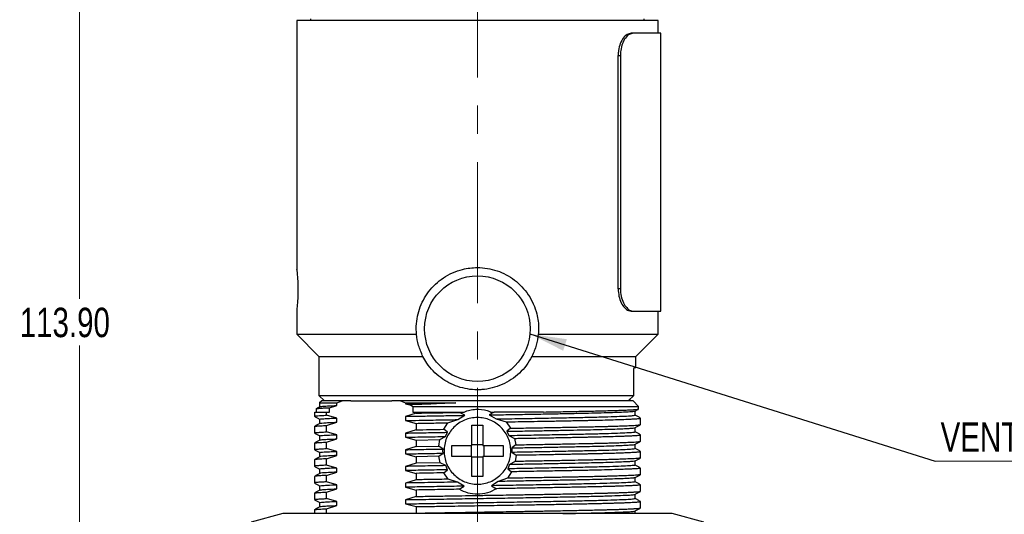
# Model space of a CAD drawing. Header units: millimetres. Extents: x 15 to 415, y 5 to 292.
# Tile 25 of 32: x 195 to 284, y 145 to 189. Entities that reach past the tile are written whole.
import ezdxf

# ---------------------------------------------------------------- set-up
doc = ezdxf.new("R2010")
doc.units = ezdxf.units.MM
doc.linetypes.add('CENTERX2', pattern=[20.32, 12.7, -2.54, 2.54, -2.54])
doc.styles.add('SLDTEXTSTYLE0', font='TXT', dxfattribs={"width": 0.75})
doc.dimstyles.new('SLDDIMSTYLE1', dxfattribs={"dimtxt": 2.645833, "dimasz": 3.302, "dimexe": 0, "dimexo": 0.0625, "dimgap": 0.661458, "dimtad": 0, "dimtih": 1, "dimtoh": 1, "dimrnd": 1e-09, "dimzin": 4, "dimdsep": 46, "dimtxsty": 'SLDTEXTSTYLE0', "dimsah": 1, "dimcen": 0.09, "dimadec": 0, "dimazin": 1, "dimtfac": 1, "dimtofl": 0, "dimtmove": 0, "dimatfit": 3, "dimfxl": 1, "dimfrac": 2, "dimtolj": 1, "dimtzin": 12, "dimarcsym": 0})
doc.dimstyles.new('SLDDIMSTYLE4', dxfattribs={"dimtxt": 0.18, "dimasz": 3.302, "dimexe": 0, "dimexo": 0.0625, "dimgap": 0, "dimtad": 0, "dimtih": 1, "dimtoh": 1, "dimdec": 0, "dimrnd": 1e-09, "dimzin": 0, "dimdsep": 46, "dimtxsty": 'Standard', "dimsah": 1, "dimcen": 0.09, "dimadec": 0, "dimazin": 0, "dimtfac": 3.302, "dimtdec": 0, "dimtofl": 0, "dimtmove": 0, "dimatfit": 3, "dimfxl": 1, "dimfrac": 2, "dimtolj": 1, "dimtzin": 0, "dimarcsym": 0})

# ---------------------------------------------------------------- blocks, each defined once
blk = doc.blocks.new('_D_1')
at = {"color": 7, "linetype": 'Continuous', "lineweight": 0}
for p, q in [((231.956, 214.451), (199.543, 214.451)), ((200.543, 214.451), (200.543, 164.229)), ((200.543, 100.551), (200.543, 160.025)), ((230.331, 100.551), (199.543, 100.551))]:
    blk.add_line(p, q, dxfattribs=at)
at = {"color": 7, "linetype": 'Continuous', "lineweight": 18}
for points in [[(200.543, 214.451), (200.035, 211.149), (201.051, 211.149)], [(200.543, 100.551), (201.051, 103.853), (200.035, 103.853)]]:
    blk.add_solid(points, dxfattribs=at)
at = {"color": 7, "linetype": 'Continuous', "lineweight": 18, "insert": (195.168, 163.436), "char_height": 2.6458, "attachment_point": 1, "style": 'SLDTEXTSTYLE0'}
blk.add_mtext('113.90', dxfattribs=at)
blk = doc.blocks.new('SW_NOTE_0_1')
at = {"color": 0, "linetype": 'Continuous', "lineweight": 0}
blk.add_line((43.483, 0), (0, 0), dxfattribs=at)
at = {"color": 0, "linetype": 'Continuous', "lineweight": 0, "insert": (0.48, 3.483), "char_height": 2.64583, "attachment_point": 1, "style": 'SLDTEXTSTYLE0'}
blk.add_mtext('VENT - DO NOT OBSTRUCT', dxfattribs=at)

msp = doc.modelspace()

# ---------------------------------------------------------------- linework, layer by layer
at = {"color": 7, "linetype": 'CENTERX2', "lineweight": 18}
msp.add_line((236.331, 217.187), (236.331, 96.086), dxfattribs=at)
at = {"color": 7, "linetype": 'Continuous', "lineweight": 25}
for p, q in [((220.081, 189.301), (220.081, 166.887)), ((252.581, 189.301), (220.081, 189.301)), ((221.331, 189.426), (221.331, 189.301)), ((251.331, 189.301), (251.331, 189.426)), ((252.581, 188.14), (252.581, 189.301)), ((250.345, 188.14), (250.149, 188.14)), ((252.831, 188.14), (250.345, 188.14)), ((252.831, 163.14), (252.831, 188.14)), ((248.991, 165.14), (248.991, 186.14)), ((248.991, 186.14), (249.186, 186.14)), ((249.186, 186.14), (249.186, 165.14)), ((249.186, 165.14), (248.991, 165.14)), ((220.081, 163.209), (220.081, 161.051)), ((250.149, 163.14), (250.345, 163.14)), ((250.345, 163.14), (252.831, 163.14)), ((252.581, 161.051), (252.581, 163.14)), ((220.081, 161.051), (222.081, 159.051)), ((220.081, 161.051), (230.853, 161.051)), ((241.808, 161.051), (252.581, 161.051)), ((250.581, 159.051), (252.581, 161.051)), ((222.081, 159.051), (222.081, 155.551)), ((222.081, 159.051), (231.432, 159.051)), ((241.23, 159.051), (250.581, 159.051)), ((250.581, 158.051), (250.581, 159.051)), ((250.402, 155.551), (250.402, 157.801)), ((250.439, 158.051), (250.581, 158.051)), ((222.081, 155.551), (222.581, 155.051)), ((222.081, 155.551), (250.402, 155.551)), ((222.331, 155.051), (222.142, 154.863)), ((224.163, 155.051), (222.331, 155.051)), ((223.698, 154.863), (224.163, 155.051)), ((224.939, 155.051), (224.163, 155.051)), ((224.939, 155.051), (228.63, 155.051)), ((229.407, 155.051), (228.63, 155.051)), ((229.407, 155.051), (229.871, 154.863)), ((250.331, 155.051), (229.407, 155.051)), ((249.895, 155.051), (250.402, 155.551)), ((249.934, 155.09), (249.934, 155.051)), ((250.081, 155.051), (250.081, 155.234)), ((250.831, 154.551), (250.331, 155.051)), ((221.834, 154.34), (221.831, 154.341)), ((221.831, 154.34), (221.831, 154.051)), ((222.142, 154.897), (222.142, 154.522)), ((222.142, 154.863), (223.698, 154.863)), ((223.043, 154.438), (223.698, 154.633)), ((223.043, 154.051), (223.043, 154.438)), ((223.698, 154.633), (223.698, 154.863)), ((229.871, 154.863), (234.389, 154.863)), ((229.871, 154.863), (229.871, 154.782)), ((229.871, 154.782), (230.247, 154.691)), ((230.247, 154.691), (230.526, 154.551)), ((230.526, 154.551), (230.526, 154.051)), ((230.526, 154.551), (250.831, 154.551)), ((250.519, 153.77), (250.519, 154.142)), ((250.831, 154.325), (250.831, 154.551)), ((221.672, 154.051), (221.672, 153.666)), ((222.142, 153.395), (222.142, 153.023)), ((222.746, 153.758), (222.746, 154.051)), ((222.746, 154.051), (223.043, 154.051)), ((223.698, 153.508), (222.746, 153.758)), ((223.698, 153.133), (223.698, 153.508)), ((230.823, 153.95), (229.871, 153.657)), ((229.871, 153.657), (229.871, 153.282)), ((229.871, 153.282), (230.823, 153.031)), ((230.526, 154.051), (230.823, 154.051)), ((230.823, 154.051), (230.823, 153.95)), ((233.677, 153.081), (234.557, 153.366)), ((234.557, 153.366), (235.203, 153.752)), ((234.722, 154.016), (234.784, 154.051)), ((235.203, 153.752), (234.722, 154.016)), ((234.784, 154.051), (235.13, 154.051)), ((237.829, 154.051), (237.374, 153.787)), ((237.374, 153.787), (238.029, 153.423)), ((237.531, 154.051), (237.829, 154.051)), ((238.029, 153.423), (238.919, 153.165)), ((250.989, 152.917), (250.989, 153.498)), ((221.672, 152.748), (221.672, 152.167)), ((221.674, 152.748), (221.674, 152.752)), ((222.746, 152.84), (223.698, 153.133)), ((222.746, 152.258), (222.746, 152.84)), ((230.823, 152.45), (229.871, 152.157)), ((230.823, 153.031), (230.823, 152.45)), ((233.307, 152.493), (233.677, 153.081)), ((233.629, 152.225), (233.307, 152.493)), ((235.831, 152.858), (236.831, 152.858)), ((235.831, 151.051), (235.831, 152.858)), ((236.831, 152.858), (236.831, 151.051)), ((238.919, 153.165), (239.303, 152.589)), ((239.303, 152.589), (238.986, 152.314)), ((238.986, 152.314), (239.16, 151.942)), ((250.519, 152.27), (250.519, 152.642)), ((222.142, 151.895), (222.142, 151.523)), ((223.698, 152.008), (222.746, 152.258)), ((222.746, 151.34), (223.698, 151.633)), ((223.698, 151.633), (223.698, 152.008)), ((229.871, 152.157), (229.871, 151.782)), ((229.871, 151.782), (230.823, 151.531)), ((230.823, 151.531), (232.964, 151.569)), ((230.823, 151.531), (230.823, 150.95)), ((232.865, 150.985), (232.964, 151.569)), ((232.964, 151.569), (233.464, 151.847)), ((233.464, 151.847), (233.629, 152.225)), ((239.16, 151.942), (239.669, 151.677)), ((239.669, 151.677), (239.784, 151.097)), ((250.989, 151.417), (250.989, 151.998)), ((221.672, 151.248), (221.672, 150.667)), ((222.746, 150.758), (222.746, 151.34)), ((223.698, 150.508), (222.746, 150.758)), ((230.823, 150.95), (229.871, 150.657)), ((229.871, 150.657), (229.871, 150.282)), ((230.823, 150.95), (232.865, 150.985)), ((233.238, 150.718), (232.865, 150.985)), ((233.234, 150.551), (233.238, 150.718)), ((233.24, 150.343), (233.234, 150.551)), ((234.023, 151.051), (235.831, 151.051)), ((234.023, 150.051), (234.023, 151.051)), ((235.755, 151.051), (235.755, 150.051)), ((235.831, 151.126), (236.831, 151.126)), ((236.831, 151.051), (238.638, 151.051)), ((236.906, 151.051), (236.906, 150.051)), ((238.638, 151.051), (238.638, 150.051)), ((239.784, 151.097), (239.417, 150.821)), ((239.417, 150.821), (239.427, 150.551)), ((239.427, 150.551), (239.425, 150.446)), ((250.519, 150.771), (250.519, 151.142)), ((221.672, 149.748), (221.672, 149.167)), ((222.142, 150.395), (222.142, 150.023)), ((222.746, 149.84), (223.698, 150.133)), ((222.746, 149.258), (222.746, 149.84)), ((223.698, 150.133), (223.698, 150.508)), ((229.871, 150.282), (230.823, 150.031)), ((232.87, 150.067), (230.823, 150.031)), ((230.823, 150.031), (230.823, 149.45)), ((232.87, 150.067), (233.24, 150.343)), ((232.976, 149.487), (232.87, 150.067)), ((235.831, 150.051), (234.023, 150.051)), ((235.831, 148.244), (235.831, 150.051)), ((236.831, 149.976), (235.831, 149.976)), ((236.831, 150.051), (236.831, 148.244)), ((238.638, 150.051), (236.831, 150.051)), ((239.425, 150.446), (239.802, 150.18)), ((239.802, 150.18), (239.712, 149.596)), ((250.989, 149.917), (250.989, 150.498)), ((222.142, 148.895), (222.142, 148.523)), ((223.698, 149.008), (222.746, 149.258)), ((223.698, 148.633), (223.698, 149.008)), ((230.823, 149.45), (229.871, 149.157)), ((229.871, 149.157), (229.871, 148.782)), ((229.871, 148.782), (230.823, 148.531)), ((232.976, 149.487), (230.823, 149.45)), ((233.477, 149.222), (232.976, 149.487)), ((233.325, 148.575), (233.642, 148.85)), ((233.642, 148.85), (233.477, 149.222)), ((239.219, 149.318), (239.063, 148.94)), ((239.063, 148.94), (239.386, 148.672)), ((239.712, 149.596), (239.219, 149.318)), ((250.519, 149.27), (250.519, 149.642)), ((250.983, 149.005), (250.989, 149)), ((250.989, 148.417), (250.989, 148.998)), ((221.672, 148.248), (221.672, 147.667)), ((222.746, 148.34), (223.698, 148.633)), ((222.746, 147.758), (222.746, 148.34)), ((230.823, 147.95), (229.871, 147.657)), ((230.823, 148.531), (230.823, 147.95)), ((233.694, 147.999), (233.325, 148.575)), ((234.552, 147.741), (233.694, 147.999)), ((236.831, 148.244), (235.831, 148.244)), ((239.031, 148.085), (238.183, 147.8)), ((239.386, 148.672), (239.031, 148.085)), ((250.519, 147.77), (250.519, 148.142)), ((222.142, 147.395), (222.142, 147.022)), ((223.698, 147.508), (222.746, 147.758)), ((222.746, 146.84), (223.698, 147.133)), ((223.698, 147.133), (223.698, 147.508)), ((229.871, 147.657), (229.871, 147.282)), ((229.871, 147.282), (230.823, 147.031)), ((230.823, 147.031), (230.823, 146.45)), ((235.147, 147.376), (234.552, 147.741)), ((234.703, 147.098), (235.147, 147.376)), ((238.183, 147.8), (237.596, 147.415)), ((237.596, 147.415), (238.044, 147.15)), ((250.983, 147.505), (250.987, 147.502)), ((250.989, 146.917), (250.989, 147.498)), ((221.672, 146.748), (221.672, 146.167)), ((221.678, 146.161), (221.674, 146.163)), ((222.746, 146.258), (222.746, 146.84)), ((223.698, 146.008), (222.746, 146.258)), ((230.823, 146.45), (229.871, 146.157)), ((229.871, 146.157), (229.871, 145.782)), ((250.519, 146.27), (250.519, 146.642)), ((221.672, 145.248), (221.672, 144.908)), ((222.142, 145.895), (222.142, 145.522)), ((222.746, 145.34), (223.698, 145.633)), ((222.746, 144.908), (222.746, 145.34)), ((223.698, 145.633), (223.698, 146.008)), ((229.871, 145.782), (230.823, 145.531)), ((230.823, 145.531), (230.823, 144.95)), ((250.989, 145.417), (250.989, 145.998)), ((218.831, 144.908), (215.981, 144.144)), ((245.081, 144.908), (218.831, 144.908)), ((230.823, 144.95), (230.688, 144.908)), ((253.831, 144.908), (245.081, 144.908)), ((250.519, 144.908), (250.519, 145.142)), ((256.681, 144.144), (253.831, 144.908))]:
    msp.add_line(p, q, dxfattribs=at)
msp.add_circle((236.331, 161.551), 4.75, dxfattribs=at)
for points, knots in [([(250.149, 188.14), (250.028, 188.118), (249.787, 188.075), (249.439, 187.733), (249.165, 187.228), (249.014, 186.665), (248.998, 186.291), (248.991, 186.14)], [0, 0, 0, 0, 0.214236, 0.428519, 0.641959, 0.855768, 1, 1, 1, 1]), ([(250.345, 188.14), (250.224, 188.118), (249.982, 188.075), (249.634, 187.733), (249.36, 187.228), (249.208, 186.665), (249.193, 186.291), (249.186, 186.14)], [0, 0, 0, 0, 0.21425, 0.428545, 0.642023, 0.855859, 1, 1, 1, 1]), ([(220.083, 166.887), (220.082, 166.893), (220.079, 166.923), (220.098, 166.759), (220.135, 166.405), (220.173, 165.879), (220.19, 165.399), (220.192, 165.084), (220.191, 164.834), (220.183, 164.451), (220.155, 163.944), (220.116, 163.509), (220.086, 163.235), (220.083, 163.217), (220.082, 163.209)], [0, 0, 0, 0, 0.029703, 0.139633, 0.249419, 0.358155, 0.464666, 0.500078, 0.51843, 0.592338, 0.697126, 0.80222, 0.90981, 1, 1, 1, 1]), ([(230.853, 161.051), (230.843, 161.218), (230.813, 161.683), (230.882, 162.449), (231.096, 163.32), (231.451, 164.138), (231.933, 164.896), (232.54, 165.57), (233.265, 166.149), (234.088, 166.602), (235.111, 166.956), (236.182, 167.088), (237.23, 167.001), (238.103, 166.784), (238.923, 166.428), (239.681, 165.944), (240.354, 165.336), (240.932, 164.613), (241.383, 163.79), (241.735, 162.768), (241.857, 161.831), (241.818, 161.218), (241.808, 161.051)], [0, 0, 0, 0, 0.027228, 0.075998, 0.124776, 0.173457, 0.222149, 0.272631, 0.323111, 0.374957, 0.426789, 0.5, 0.54886, 0.597727, 0.64651, 0.695304, 0.745669, 0.796033, 0.847903, 0.899757, 0.972772, 1, 1, 1, 1]), ([(248.991, 165.14), (249.005, 164.915), (249.033, 164.466), (249.247, 163.866), (249.549, 163.415), (249.87, 163.174), (250.069, 163.15), (250.149, 163.14)], [0, 0, 0, 0, 0.214339, 0.428682, 0.642879, 0.856512, 1, 1, 1, 1]), ([(249.186, 165.14), (249.2, 164.915), (249.228, 164.466), (249.441, 163.866), (249.744, 163.415), (250.065, 163.174), (250.265, 163.15), (250.345, 163.14)], [0, 0, 0, 0, 0.21435, 0.428703, 0.642915, 0.85658, 1, 1, 1, 1]), ([(231.432, 159.051), (231.285, 159.382), (230.987, 160.051), (230.898, 160.715), (230.853, 161.051)], [0, 0, 0, 0, 0.493533, 1, 1, 1, 1]), ([(241.808, 161.051), (241.764, 160.723), (241.676, 160.06), (241.379, 159.39), (241.23, 159.051)], [0, 0, 0, 0, 0.494307, 1, 1, 1, 1]), ([(241.23, 159.051), (241.073, 158.778), (240.759, 158.233), (240.124, 157.534), (239.387, 156.947), (238.559, 156.493), (237.662, 156.188), (236.907, 156.067), (236.165, 156.04), (235.439, 156.1), (234.575, 156.313), (233.762, 156.662), (233.009, 157.136), (232.339, 157.735), (231.805, 158.382), (231.544, 158.849), (231.432, 159.051)], [0, 0, 0, 0, 0.07827, 0.156554, 0.23484, 0.313105, 0.39048, 0.467833, 0.499971, 0.572825, 0.645693, 0.718403, 0.791134, 0.866801, 0.942468, 1, 1, 1, 1]), ([(250.402, 157.801), (250.402, 157.829), (250.403, 157.885), (250.41, 157.959), (250.419, 158.016), (250.43, 158.046), (250.437, 158.05), (250.439, 158.051)], [0, 0, 0, 0, 0.211566, 0.423088, 0.635872, 0.85113, 1, 1, 1, 1]), ([(222.154, 154.529), (222.075, 154.483), (221.972, 154.424), (221.869, 154.364), (221.844, 154.35)], [0, 0, 0, 0, 0.764853, 1, 1, 1, 1]), ([(221.845, 154.349), (221.847, 154.35), (221.855, 154.355), (221.914, 154.366), (222.04, 154.381), (222.257, 154.398), (222.576, 154.417), (222.882, 154.431), (223.043, 154.438)], [0, 0, 0, 0, 0.037735, 0.186063, 0.356457, 0.548914, 0.763429, 1, 1, 1, 1]), ([(222.173, 154.529), (222.213, 154.539), (222.3, 154.561), (222.803, 154.596), (223.399, 154.621), (223.698, 154.633)], [0, 0, 0, 0, 0.295837, 0.645882, 1, 1, 1, 1]), ([(234.389, 154.863), (233.871, 154.854), (232.831, 154.836), (231.312, 154.809), (230.352, 154.791), (229.871, 154.782)], [0, 0, 0, 0, 0.331346, 0.665371, 1, 1, 1, 1]), ([(234.389, 154.863), (233.728, 154.836), (232.308, 154.779), (230.964, 154.722), (230.247, 154.691)], [0, 0, 0, 0, 0.465708, 1, 1, 1, 1]), ([(235.13, 154.051), (235.3, 154.114), (235.646, 154.243), (236.349, 154.334), (237.001, 154.259), (237.422, 154.094), (237.531, 154.051)], [0, 0, 0, 0, 0.220633, 0.4489, 0.857562, 1, 1, 1, 1]), ([(237.374, 153.787), (237.95, 153.796), (239.109, 153.816), (240.808, 153.846), (242.446, 153.876), (243.985, 153.906), (245.393, 153.936), (246.656, 153.963), (247.77, 153.992), (248.723, 154.022), (249.493, 154.052), (250.056, 154.082), (250.417, 154.112), (250.48, 154.13), (250.51, 154.139)], [0, 0, 0, 0, 0.0831628, 0.1673404, 0.2518983, 0.3361844, 0.4195592, 0.5015203, 0.5841288, 0.667987, 0.7524748, 0.8369433, 0.9207447, 1, 1, 1, 1]), ([(242.283, 154.051), (242.879, 154.062), (244.072, 154.085), (245.695, 154.118), (246.956, 154.145), (247.9, 154.169), (248.595, 154.189), (249.209, 154.21), (249.73, 154.231), (250.15, 154.251), (250.476, 154.272), (250.697, 154.292), (250.811, 154.308), (250.814, 154.317), (250.814, 154.319)], [0, 0, 0, 0, 0.122598, 0.245196, 0.370199, 0.44421, 0.518221, 0.594383, 0.670544, 0.744557, 0.818569, 0.894731, 0.970893, 1, 1, 1, 1]), ([(250.514, 154.139), (250.589, 154.182), (250.69, 154.241), (250.791, 154.299), (250.817, 154.314)], [0, 0, 0, 0, 0.74088, 1, 1, 1, 1]), ([(221.675, 153.666), (221.674, 153.667), (221.667, 153.672), (221.702, 153.683), (221.795, 153.698), (221.986, 153.716), (222.285, 153.736), (222.587, 153.751), (222.746, 153.758)], [0, 0, 0, 0, 0.025625, 0.175141, 0.34734, 0.542219, 0.759773, 1, 1, 1, 1]), ([(221.675, 153.662), (221.753, 153.616), (221.909, 153.527), (222.065, 153.437), (222.142, 153.392)], [0, 0, 0, 0, 0.503391, 1, 1, 1, 1]), ([(221.714, 154.051), (221.708, 154.051), (221.69, 154.051), (222.011, 154.051), (222.501, 154.051), (222.746, 154.051)], [0, 0, 0, 0, 0.212754, 0.606377, 1, 1, 1, 1]), ([(222.143, 153.395), (222.161, 153.404), (222.197, 153.422), (222.501, 153.45), (222.977, 153.479), (223.458, 153.498), (223.698, 153.508)], [0, 0, 0, 0, 0.244236, 0.494374, 0.746888, 1, 1, 1, 1]), ([(229.871, 153.657), (230.294, 153.665), (231.138, 153.681), (232.47, 153.705), (233.826, 153.729), (234.746, 153.744), (235.203, 153.752)], [0, 0, 0, 0, 0.25156, 0.502886, 0.752758, 1, 1, 1, 1]), ([(229.871, 153.282), (230.272, 153.289), (231.216, 153.307), (232.784, 153.336), (233.968, 153.356), (234.557, 153.366)], [0, 0, 0, 0, 0.270026, 0.636645, 1, 1, 1, 1]), ([(242.283, 154.051), (241.999, 154.051), (241.432, 154.051), (240.552, 154.051), (239.755, 154.051), (239.049, 154.051), (238.442, 154.051), (238.033, 154.051), (237.829, 154.051)], [0, 0, 0, 0, 0.20077, 0.401221, 0.602194, 0.735005, 0.867526, 1, 1, 1, 1]), ([(238.029, 153.423), (238.499, 153.431), (239.679, 153.451), (241.512, 153.484), (243.456, 153.521), (245.219, 153.557), (246.774, 153.591), (248.1, 153.626), (249.175, 153.663), (249.952, 153.7), (250.433, 153.736), (250.487, 153.759), (250.514, 153.77)], [0, 0, 0, 0, 0.069291, 0.173982, 0.278835, 0.382649, 0.484485, 0.587367, 0.691856, 0.796778, 0.900928, 1, 1, 1, 1]), ([(238.919, 153.165), (239.191, 153.169), (239.821, 153.18), (240.876, 153.198), (241.896, 153.216), (242.763, 153.232), (243.379, 153.244), (243.885, 153.253), (244.287, 153.261), (244.619, 153.268), (244.942, 153.274), (245.285, 153.281), (245.646, 153.288), (245.998, 153.295), (246.34, 153.302), (246.673, 153.31), (246.995, 153.317), (247.565, 153.331), (248.331, 153.35), (249.038, 153.372), (249.511, 153.39), (249.807, 153.401), (250.056, 153.412), (250.262, 153.423), (250.431, 153.432), (250.568, 153.441), (250.715, 153.452), (250.841, 153.464), (250.925, 153.476), (250.968, 153.485), (250.988, 153.493), (250.992, 153.5), (250.984, 153.504), (250.982, 153.505)], [0, 0, 0, 0, 0.039944, 0.092554, 0.157825, 0.196515, 0.229899, 0.257977, 0.280748, 0.298211, 0.315522, 0.3377, 0.359878, 0.382056, 0.404235, 0.426413, 0.448592, 0.47077, 0.548359, 0.625948, 0.662315, 0.696544, 0.728635, 0.758589, 0.786404, 0.812082, 0.835621, 0.882223, 0.917187, 0.940511, 0.965288, 0.989681, 1, 1, 1, 1]), ([(250.984, 153.504), (250.905, 153.55), (250.748, 153.64), (250.592, 153.731), (250.513, 153.776)], [0, 0, 0, 0, 0.500002, 1, 1, 1, 1]), ([(222.148, 153.026), (222.069, 152.981), (221.913, 152.89), (221.756, 152.8), (221.677, 152.754)], [0, 0, 0, 0, 0.499998, 1, 1, 1, 1]), ([(221.679, 152.755), (221.682, 152.756), (221.688, 152.76), (221.716, 152.767), (221.759, 152.774), (221.818, 152.782), (221.949, 152.795), (222.209, 152.814), (222.568, 152.832), (222.746, 152.84)], [0, 0, 0, 0, 0.057334, 0.146341, 0.23469, 0.322382, 0.409416, 0.708729, 1, 1, 1, 1]), ([(222.17, 153.026), (222.18, 153.032), (222.207, 153.048), (222.486, 153.074), (222.963, 153.103), (223.453, 153.123), (223.698, 153.133)], [0, 0, 0, 0, 0.1804269, 0.4515751, 0.7254351, 1, 1, 1, 1]), ([(238.986, 152.314), (239.524, 152.323), (240.604, 152.342), (242.155, 152.371), (243.627, 152.399), (244.988, 152.427), (246.221, 152.454), (247.324, 152.48), (248.29, 152.507), (249.103, 152.536), (249.747, 152.564), (250.199, 152.593), (250.461, 152.618), (250.487, 152.634), (250.499, 152.64)], [0, 0, 0, 0, 0.085587, 0.171613, 0.257492, 0.342641, 0.426508, 0.509956, 0.594797, 0.680528, 0.766572, 0.852342, 0.93726, 1, 1, 1, 1]), ([(239.303, 152.589), (239.827, 152.598), (240.876, 152.616), (242.384, 152.643), (243.821, 152.669), (244.828, 152.69), (245.462, 152.703), (245.767, 152.709), (246.066, 152.716), (246.358, 152.722), (246.642, 152.728), (246.919, 152.734), (247.188, 152.74), (247.452, 152.746), (247.767, 152.754), (248.179, 152.765), (248.71, 152.78), (249.343, 152.801), (249.936, 152.824), (250.393, 152.847), (250.638, 152.864), (250.765, 152.875), (250.83, 152.882), (250.878, 152.888), (250.914, 152.893), (250.94, 152.897), (250.957, 152.901), (250.983, 152.908), (250.973, 152.913), (250.965, 152.917)], [0, 0, 0, 0, 0.080711, 0.161422, 0.242134, 0.322846, 0.342553, 0.362259, 0.381966, 0.401673, 0.421379, 0.441086, 0.460793, 0.4805, 0.500925, 0.534447, 0.581062, 0.640768, 0.721266, 0.791022, 0.850033, 0.872037, 0.892066, 0.910119, 0.926196, 0.940299, 0.952425, 0.962576, 1, 1, 1, 1]), ([(250.516, 152.64), (250.594, 152.686), (250.751, 152.776), (250.908, 152.867), (250.986, 152.912)], [0, 0, 0, 0, 0.499998, 1, 1, 1, 1]), ([(221.675, 152.162), (221.753, 152.117), (221.91, 152.026), (222.067, 151.936), (222.145, 151.89)], [0, 0, 0, 0, 0.500002, 1, 1, 1, 1]), ([(222.148, 151.526), (222.069, 151.481), (221.913, 151.39), (221.756, 151.3), (221.677, 151.254)], [0, 0, 0, 0, 0.499998, 1, 1, 1, 1]), ([(221.693, 152.167), (221.691, 152.172), (221.683, 152.185), (221.866, 152.207), (222.203, 152.232), (222.566, 152.25), (222.746, 152.258)], [0, 0, 0, 0, 0.165313, 0.446458, 0.724687, 1, 1, 1, 1]), ([(222.15, 151.895), (222.148, 151.896), (222.12, 151.906), (222.238, 151.924), (222.523, 151.952), (223, 151.98), (223.465, 151.999), (223.698, 152.008)], [0, 0, 0, 0, 0.023518, 0.263683, 0.507527, 0.753508, 1, 1, 1, 1]), ([(222.186, 151.526), (222.19, 151.532), (222.202, 151.55), (222.531, 151.577), (223.044, 151.607), (223.48, 151.624), (223.698, 151.633)], [0, 0, 0, 0, 0.177746, 0.516074, 0.757857, 1, 1, 1, 1]), ([(229.871, 152.157), (230.476, 152.168), (231.683, 152.191), (232.981, 152.214), (233.629, 152.225)], [0, 0, 0, 0, 0.501066, 1, 1, 1, 1]), ([(229.871, 151.782), (230.45, 151.793), (231.605, 151.815), (232.845, 151.836), (233.464, 151.847)], [0, 0, 0, 0, 0.500922, 1, 1, 1, 1]), ([(239.16, 151.942), (239.831, 151.954), (241.176, 151.977), (243.093, 152.014), (244.875, 152.05), (246.474, 152.084), (247.849, 152.119), (248.975, 152.155), (249.826, 152.192), (250.336, 152.229), (250.551, 152.255), (250.503, 152.268), (250.495, 152.27)], [0, 0, 0, 0, 0.106507, 0.213371, 0.323507, 0.431592, 0.539924, 0.650199, 0.761191, 0.871625, 0.980265, 1, 1, 1, 1]), ([(239.669, 151.677), (239.797, 151.679), (240.14, 151.685), (240.779, 151.696), (241.661, 151.712), (242.562, 151.728), (243.362, 151.743), (243.962, 151.755), (244.509, 151.765), (244.967, 151.775), (245.377, 151.783), (245.72, 151.79), (246.06, 151.797), (246.391, 151.804), (246.712, 151.811), (247.024, 151.818), (247.326, 151.825), (247.86, 151.838), (248.574, 151.858), (249.24, 151.879), (249.692, 151.897), (249.982, 151.909), (250.22, 151.921), (250.414, 151.931), (250.569, 151.941), (250.724, 151.953), (250.852, 151.965), (250.937, 151.978), (250.976, 151.988), (250.991, 151.994), (250.988, 151.998), (250.987, 151.998)], [0, 0, 0, 0, 0.020111, 0.053911, 0.101397, 0.162564, 0.203419, 0.238707, 0.268427, 0.302565, 0.324176, 0.346989, 0.369802, 0.392614, 0.415427, 0.43824, 0.461053, 0.483866, 0.563676, 0.643487, 0.683946, 0.721943, 0.75748, 0.790554, 0.821167, 0.849318, 0.898228, 0.937293, 0.966512, 0.993584, 1, 1, 1, 1]), ([(239.784, 151.097), (240.293, 151.106), (241.313, 151.124), (242.773, 151.15), (244.16, 151.176), (245.13, 151.196), (245.739, 151.209), (246.033, 151.215), (246.319, 151.221), (246.599, 151.227), (246.871, 151.233), (247.137, 151.239), (247.394, 151.245), (247.643, 151.251), (247.901, 151.257), (248.195, 151.265), (248.549, 151.276), (248.96, 151.288), (249.478, 151.306), (249.995, 151.327), (250.421, 151.349), (250.652, 151.365), (250.774, 151.376), (250.837, 151.383), (250.885, 151.389), (250.921, 151.394), (250.946, 151.399), (250.964, 151.403), (250.985, 151.409), (250.976, 151.413), (250.969, 151.417)], [0, 0, 0, 0, 0.081122, 0.162243, 0.243366, 0.324488, 0.344289, 0.36409, 0.383891, 0.403693, 0.423494, 0.443296, 0.463097, 0.482899, 0.502493, 0.52628, 0.557859, 0.597227, 0.644385, 0.722246, 0.790526, 0.849221, 0.871446, 0.891908, 0.910609, 0.927548, 0.942726, 0.956141, 0.967795, 1, 1, 1, 1]), ([(250.984, 152.004), (250.905, 152.05), (250.748, 152.14), (250.592, 152.231), (250.513, 152.276)], [0, 0, 0, 0, 0.500002, 1, 1, 1, 1]), ([(221.675, 150.662), (221.753, 150.617), (221.91, 150.526), (222.067, 150.436), (222.145, 150.39)], [0, 0, 0, 0, 0.500002, 1, 1, 1, 1]), ([(221.678, 151.255), (221.678, 151.255), (221.68, 151.258), (221.7, 151.263), (221.741, 151.272), (221.803, 151.28), (221.936, 151.294), (222.2, 151.314), (222.564, 151.331), (222.746, 151.34)], [0, 0, 0, 0, 0.004077, 0.103385, 0.202761, 0.302207, 0.401721, 0.700551, 1, 1, 1, 1]), ([(221.692, 150.667), (221.69, 150.672), (221.684, 150.685), (221.864, 150.707), (222.199, 150.732), (222.564, 150.75), (222.746, 150.758)], [0, 0, 0, 0, 0.1661919, 0.4433351, 0.7212711, 1, 1, 1, 1]), ([(229.871, 150.657), (230.414, 150.667), (231.498, 150.688), (232.659, 150.708), (233.238, 150.718)], [0, 0, 0, 0, 0.5007366, 1, 1, 1, 1]), ([(239.417, 150.821), (239.944, 150.831), (240.998, 150.849), (242.507, 150.877), (243.932, 150.905), (245.244, 150.933), (246.432, 150.958), (247.494, 150.984), (248.421, 151.012), (249.198, 151.04), (249.809, 151.068), (250.233, 151.096), (250.471, 151.12), (250.489, 151.135), (250.497, 151.14)], [0, 0, 0, 0, 0.0862517, 0.1727938, 0.259054, 0.3444707, 0.4285185, 0.5127002, 0.5982107, 0.6845174, 0.771057, 0.8572573, 0.9425591, 1, 1, 1, 1]), ([(239.425, 150.446), (240.049, 150.458), (241.299, 150.48), (243.063, 150.513), (244.695, 150.546), (246.213, 150.578), (247.588, 150.611), (248.767, 150.648), (249.677, 150.685), (250.258, 150.722), (250.527, 150.75), (250.492, 150.766), (250.482, 150.771)], [0, 0, 0, 0, 0.10078, 0.201809, 0.302151, 0.400905, 0.510151, 0.62153, 0.733896, 0.845961, 0.956456, 1, 1, 1, 1]), ([(250.984, 150.504), (250.905, 150.55), (250.748, 150.64), (250.592, 150.731), (250.513, 150.776)], [0, 0, 0, 0, 0.500002, 1, 1, 1, 1]), ([(250.516, 151.14), (250.594, 151.186), (250.751, 151.276), (250.908, 151.367), (250.987, 151.412)], [0, 0, 0, 0, 0.499998, 1, 1, 1, 1]), ([(222.746, 149.84), (222.565, 149.831), (222.203, 149.814), (221.944, 149.795), (221.815, 149.781), (221.758, 149.774), (221.716, 149.767), (221.687, 149.76), (221.673, 149.753), (221.674, 149.75), (221.674, 149.748)], [0, 0, 0, 0, 0.276161, 0.55427, 0.634124, 0.714136, 0.794307, 0.874638, 0.955128, 1, 1, 1, 1]), ([(222.148, 150.026), (222.069, 149.981), (221.913, 149.89), (221.756, 149.8), (221.677, 149.754)], [0, 0, 0, 0, 0.499998, 1, 1, 1, 1]), ([(222.151, 150.395), (222.149, 150.396), (222.122, 150.406), (222.24, 150.424), (222.526, 150.452), (223.003, 150.48), (223.466, 150.499), (223.698, 150.508)], [0, 0, 0, 0, 0.0272582, 0.2665434, 0.5094588, 0.7544797, 1, 1, 1, 1]), ([(223.698, 150.133), (223.424, 150.122), (222.876, 150.099), (222.393, 150.066), (222.156, 150.042), (222.169, 150.029), (222.172, 150.026)], [0, 0, 0, 0, 0.309642, 0.61806, 0.922406, 1, 1, 1, 1]), ([(229.871, 150.282), (230.004, 150.284), (230.607, 150.296), (231.718, 150.316), (232.733, 150.334), (233.24, 150.343)], [0, 0, 0, 0, 0.12463, 0.563072, 1, 1, 1, 1]), ([(250.971, 149.912), (250.975, 149.91), (250.981, 149.907), (250.96, 149.902), (250.938, 149.897), (250.903, 149.891), (250.853, 149.884), (250.784, 149.877), (250.655, 149.865), (250.416, 149.849), (249.986, 149.827), (249.464, 149.806), (248.94, 149.788), (248.527, 149.775), (248.172, 149.765), (247.875, 149.757), (247.603, 149.75), (247.327, 149.744), (247.029, 149.737), (246.721, 149.73), (246.403, 149.723), (246.077, 149.716), (245.741, 149.709), (245.1, 149.695), (244.11, 149.675), (242.715, 149.649), (241.247, 149.622), (240.223, 149.605), (239.712, 149.596)], [0, 0, 0, 0, 0.019211, 0.032929, 0.049121, 0.067786, 0.088924, 0.112534, 0.138617, 0.19819, 0.267647, 0.346984, 0.394654, 0.434482, 0.466466, 0.490606, 0.510588, 0.533522, 0.556457, 0.579392, 0.602326, 0.625261, 0.648196, 0.671131, 0.753349, 0.835566, 0.917783, 1, 1, 1, 1]), ([(239.802, 150.18), (239.841, 150.18), (239.943, 150.182), (240.251, 150.187), (240.824, 150.197), (241.724, 150.213), (242.587, 150.229), (243.3, 150.242), (243.769, 150.251), (244.18, 150.259), (244.62, 150.268), (245.039, 150.276), (245.47, 150.285), (245.849, 150.292), (246.235, 150.3), (246.609, 150.309), (246.97, 150.317), (247.318, 150.325), (247.74, 150.335), (248.246, 150.349), (248.831, 150.366), (249.35, 150.383), (249.775, 150.4), (250.097, 150.414), (250.351, 150.428), (250.547, 150.44), (250.721, 150.453), (250.855, 150.466), (250.939, 150.478), (250.977, 150.488), (250.991, 150.494), (250.988, 150.498), (250.988, 150.498)], [0, 0, 0, 0, 0.006096, 0.016267, 0.048834, 0.097698, 0.162853, 0.193415, 0.221023, 0.245677, 0.267376, 0.301907, 0.324621, 0.351024, 0.377426, 0.403829, 0.430232, 0.456635, 0.483038, 0.530112, 0.583943, 0.644529, 0.692343, 0.73672, 0.777661, 0.815165, 0.849231, 0.898364, 0.937951, 0.96799, 0.994657, 1, 1, 1, 1]), ([(250.516, 149.64), (250.594, 149.686), (250.751, 149.776), (250.908, 149.867), (250.986, 149.912)], [0, 0, 0, 0, 0.499998, 1, 1, 1, 1]), ([(221.675, 149.162), (221.753, 149.117), (221.909, 149.027), (222.065, 148.937), (222.142, 148.892)], [0, 0, 0, 0, 0.503109, 1, 1, 1, 1]), ([(222.746, 149.258), (222.567, 149.25), (222.206, 149.233), (221.868, 149.207), (221.683, 149.185), (221.691, 149.171), (221.695, 149.167)], [0, 0, 0, 0, 0.272441, 0.550863, 0.835267, 1, 1, 1, 1]), ([(223.698, 149.008), (223.462, 148.999), (222.989, 148.979), (222.508, 148.951), (222.228, 148.923), (222.115, 148.905), (222.146, 148.895), (222.147, 148.895)], [0, 0, 0, 0, 0.2492822, 0.4980105, 0.744486, 0.9871006, 1, 1, 1, 1]), ([(233.477, 149.222), (232.855, 149.211), (231.611, 149.19), (230.452, 149.168), (229.871, 149.157)], [0, 0, 0, 0, 0.4990676, 1, 1, 1, 1]), ([(233.642, 148.85), (232.992, 148.839), (231.689, 148.816), (230.478, 148.793), (229.871, 148.782)], [0, 0, 0, 0, 0.498921, 1, 1, 1, 1]), ([(250.481, 149.27), (250.486, 149.263), (250.499, 149.245), (250.166, 149.214), (249.515, 149.177), (248.547, 149.14), (247.316, 149.104), (245.846, 149.07), (244.162, 149.035), (242.418, 149.001), (240.704, 148.969), (239.609, 148.95), (239.063, 148.94)], [0, 0, 0, 0, 0.063781, 0.17271, 0.282931, 0.393189, 0.502224, 0.609259, 0.717733, 0.827772, 0.914091, 1, 1, 1, 1]), ([(250.498, 149.64), (250.488, 149.634), (250.466, 149.619), (250.218, 149.594), (249.781, 149.566), (249.155, 149.538), (248.361, 149.51), (247.416, 149.482), (246.336, 149.456), (245.127, 149.43), (243.793, 149.403), (242.346, 149.374), (240.817, 149.346), (239.751, 149.327), (239.219, 149.318)], [0, 0, 0, 0, 0.059929, 0.145049, 0.231047, 0.317354, 0.403392, 0.488591, 0.572417, 0.656377, 0.741668, 0.827751, 0.914055, 1, 1, 1, 1]), ([(250.988, 148.998), (250.988, 148.997), (250.987, 148.993), (250.971, 148.986), (250.932, 148.977), (250.847, 148.965), (250.722, 148.953), (250.579, 148.942), (250.449, 148.933), (250.289, 148.924), (250.097, 148.914), (249.867, 148.904), (249.595, 148.893), (249.152, 148.876), (248.483, 148.855), (247.761, 148.836), (247.24, 148.823), (246.971, 148.817), (246.694, 148.81), (246.409, 148.804), (246.118, 148.798), (245.819, 148.792), (245.513, 148.785), (245.199, 148.779), (244.858, 148.772), (244.446, 148.764), (243.916, 148.754), (243.239, 148.741), (242.395, 148.725), (241.484, 148.709), (240.621, 148.694), (239.941, 148.682), (239.549, 148.675), (239.386, 148.672)], [0, 0, 0, 0, 0.015579, 0.036558, 0.0639, 0.101776, 0.150184, 0.174159, 0.200069, 0.227914, 0.257695, 0.28941, 0.32306, 0.358645, 0.438164, 0.517683, 0.537572, 0.557461, 0.57735, 0.597239, 0.617128, 0.637017, 0.656906, 0.676795, 0.696833, 0.720735, 0.752242, 0.791354, 0.838069, 0.893903, 0.939504, 0.97487, 1, 1, 1, 1]), ([(250.984, 149.004), (250.905, 149.05), (250.748, 149.14), (250.592, 149.231), (250.513, 149.276)], [0, 0, 0, 0, 0.500002, 1, 1, 1, 1]), ([(222.746, 148.34), (222.575, 148.332), (222.22, 148.315), (221.853, 148.288), (221.71, 148.268), (221.679, 148.256), (221.673, 148.252), (221.673, 148.249), (221.672, 148.248)], [0, 0, 0, 0, 0.261025, 0.539804, 0.873065, 0.918387, 0.964092, 1, 1, 1, 1]), ([(222.148, 148.526), (222.069, 148.481), (221.913, 148.39), (221.756, 148.3), (221.677, 148.254)], [0, 0, 0, 0, 0.4999977, 1, 1, 1, 1]), ([(223.698, 148.633), (223.421, 148.622), (222.869, 148.599), (222.376, 148.565), (222.134, 148.54), (222.162, 148.528), (222.165, 148.526)], [0, 0, 0, 0, 0.31197, 0.622675, 0.958473, 1, 1, 1, 1]), ([(250.504, 148.14), (250.484, 148.132), (250.441, 148.115), (250.131, 148.088), (249.625, 148.058), (248.919, 148.029), (248.037, 148), (246.998, 147.971), (245.816, 147.945), (244.497, 147.917), (243.047, 147.888), (241.491, 147.858), (239.863, 147.829), (238.742, 147.81), (238.183, 147.8)], [0, 0, 0, 0, 0.071566, 0.155869, 0.240933, 0.326148, 0.410895, 0.494575, 0.577048, 0.660639, 0.745334, 0.830537, 0.91563, 1, 1, 1, 1]), ([(250.964, 148.412), (250.969, 148.409), (250.975, 148.405), (250.954, 148.4), (250.937, 148.397), (250.911, 148.392), (250.876, 148.387), (250.827, 148.381), (250.762, 148.375), (250.632, 148.364), (250.38, 148.347), (249.904, 148.323), (249.288, 148.299), (248.634, 148.278), (248.094, 148.263), (247.67, 148.251), (247.331, 148.243), (247.031, 148.237), (246.714, 148.23), (246.387, 148.223), (246.05, 148.216), (245.704, 148.208), (245.349, 148.201), (244.671, 148.187), (243.628, 148.166), (242.163, 148.139), (240.628, 148.112), (239.564, 148.094), (239.031, 148.085)], [0, 0, 0, 0, 0.025412, 0.034728, 0.046194, 0.059809, 0.075572, 0.093485, 0.113546, 0.135756, 0.195923, 0.267778, 0.351316, 0.410994, 0.457901, 0.492033, 0.513387, 0.536205, 0.559023, 0.581841, 0.604659, 0.627477, 0.650295, 0.673114, 0.754836, 0.836557, 0.918279, 1, 1, 1, 1]), ([(250.515, 148.14), (250.594, 148.185), (250.751, 148.276), (250.907, 148.366), (250.986, 148.412)], [0, 0, 0, 0, 0.499998, 1, 1, 1, 1]), ([(221.675, 147.662), (221.753, 147.616), (221.909, 147.526), (222.065, 147.436), (222.142, 147.392)], [0, 0, 0, 0, 0.505919, 1, 1, 1, 1]), ([(222.154, 147.029), (222.076, 146.984), (221.919, 146.893), (221.762, 146.802), (221.683, 146.757)], [0, 0, 0, 0, 0.499995, 1, 1, 1, 1]), ([(222.746, 147.758), (222.583, 147.751), (222.236, 147.734), (221.883, 147.709), (221.678, 147.686), (221.697, 147.672), (221.704, 147.667)], [0, 0, 0, 0, 0.24677, 0.5253, 0.83558, 1, 1, 1, 1]), ([(222.143, 147.395), (222.143, 147.395), (222.086, 147.407), (222.289, 147.431), (222.758, 147.469), (223.384, 147.495), (223.698, 147.508)], [0, 0, 0, 0, 0.000593, 0.328919, 0.66341, 1, 1, 1, 1]), ([(222.175, 147.029), (222.212, 147.039), (222.292, 147.06), (222.801, 147.095), (223.353, 147.12), (223.689, 147.133), (223.698, 147.133)], [0, 0, 0, 0, 0.288192, 0.638151, 0.990143, 1, 1, 1, 1]), ([(234.552, 147.741), (234.149, 147.734), (233.341, 147.72), (232.152, 147.699), (230.985, 147.678), (230.243, 147.664), (229.871, 147.657)], [0, 0, 0, 0, 0.248006, 0.497961, 0.748942, 1, 1, 1, 1]), ([(235.147, 147.376), (234.544, 147.366), (233.329, 147.345), (231.55, 147.313), (230.431, 147.292), (229.871, 147.282)], [0, 0, 0, 0, 0.330377, 0.664639, 1, 1, 1, 1]), ([(236.331, 146.643), (236.043, 146.663), (235.469, 146.705), (234.958, 146.967), (234.703, 147.098)], [0, 0, 0, 0, 0.499863, 1, 1, 1, 1]), ([(238.044, 147.15), (237.777, 147.005), (237.244, 146.713), (236.635, 146.666), (236.331, 146.643)], [0, 0, 0, 0, 0.4998067, 1, 1, 1, 1]), ([(250.493, 147.77), (250.484, 147.761), (250.465, 147.74), (250.059, 147.707), (249.341, 147.67), (248.316, 147.633), (247.034, 147.597), (245.519, 147.563), (243.792, 147.527), (241.878, 147.49), (239.835, 147.453), (238.382, 147.428), (237.636, 147.416), (237.596, 147.415)], [0, 0, 0, 0, 0.078621, 0.180353, 0.283053, 0.385544, 0.486666, 0.586259, 0.687617, 0.790201, 0.892842, 0.994369, 1, 1, 1, 1]), ([(250.989, 147.498), (250.989, 147.498), (250.99, 147.497), (250.987, 147.494), (250.98, 147.49), (250.968, 147.486), (250.952, 147.482), (250.93, 147.477), (250.891, 147.471), (250.816, 147.461), (250.711, 147.452), (250.588, 147.442), (250.466, 147.434), (250.314, 147.425), (250.128, 147.416), (249.903, 147.405), (249.633, 147.394), (249.314, 147.382), (248.951, 147.37), (248.556, 147.358), (248.15, 147.346), (247.741, 147.335), (247.333, 147.325), (246.85, 147.314), (246.285, 147.302), (245.634, 147.288), (244.998, 147.275), (244.108, 147.257), (242.91, 147.235), (241.349, 147.207), (239.722, 147.179), (238.603, 147.16), (238.044, 147.15)], [0, 0, 0, 0, 0.001542, 0.01341, 0.025437, 0.037622, 0.049966, 0.059566, 0.077783, 0.104615, 0.140063, 0.161019, 0.184129, 0.209394, 0.236812, 0.266384, 0.29811, 0.331989, 0.368022, 0.403131, 0.436412, 0.467864, 0.497487, 0.525282, 0.568417, 0.608852, 0.646586, 0.68162, 0.761215, 0.84081, 0.920405, 1, 1, 1, 1]), ([(250.984, 147.504), (250.905, 147.55), (250.748, 147.64), (250.592, 147.731), (250.513, 147.776)], [0, 0, 0, 0, 0.500002, 1, 1, 1, 1]), ([(221.673, 146.167), (221.672, 146.167), (221.672, 146.169), (221.677, 146.173), (221.688, 146.178), (221.707, 146.183), (221.738, 146.188), (221.801, 146.198), (221.918, 146.21), (222.108, 146.225), (222.366, 146.24), (222.613, 146.252), (222.746, 146.258)], [0, 0, 0, 0, 0.016001, 0.071063, 0.126124, 0.181186, 0.236247, 0.330999, 0.489873, 0.631422, 0.801466, 1, 1, 1, 1]), ([(221.677, 146.16), (221.756, 146.115), (221.911, 146.025), (222.066, 145.936), (222.142, 145.892)], [0, 0, 0, 0, 0.505954, 1, 1, 1, 1]), ([(221.713, 146.757), (221.716, 146.761), (221.73, 146.777), (222.036, 146.805), (222.509, 146.828), (222.746, 146.84)], [0, 0, 0, 0, 0.1571942, 0.5785962, 1, 1, 1, 1]), ([(229.871, 146.157), (230.557, 146.169), (231.924, 146.195), (234.113, 146.234), (236.326, 146.27), (238.542, 146.306), (240.722, 146.344), (242.806, 146.383), (244.715, 146.421), (246.403, 146.457), (247.848, 146.493), (249.024, 146.532), (249.878, 146.571), (250.395, 146.607), (250.459, 146.629), (250.488, 146.638)], [0, 0, 0, 0, 0.0789334, 0.1573747, 0.2343702, 0.3113589, 0.3897966, 0.46873, 0.5471695, 0.6241616, 0.7011537, 0.7795932, 0.8585266, 0.9369643, 1, 1, 1, 1]), ([(229.871, 145.782), (230.391, 145.791), (231.43, 145.811), (233.217, 145.843), (235.177, 145.877), (237.299, 145.91), (239.408, 145.946), (241.468, 145.983), (243.415, 146.02), (245.183, 146.056), (246.742, 146.09), (248.074, 146.125), (249.154, 146.162), (249.938, 146.199), (250.429, 146.236), (250.488, 146.259), (250.518, 146.27)], [0, 0, 0, 0, 0.059394, 0.11864, 0.192082, 0.264266, 0.33759, 0.411891, 0.486326, 0.560041, 0.632347, 0.705342, 0.779495, 0.853974, 0.927924, 1, 1, 1, 1]), ([(230.823, 146.45), (231.371, 146.459), (232.395, 146.477), (233.889, 146.502), (235.18, 146.523), (235.972, 146.536), (236.331, 146.541)], [0, 0, 0, 0, 0.3094357, 0.5792577, 0.8094503, 1, 1, 1, 1]), ([(236.331, 146.541), (236.546, 146.545), (237.051, 146.553), (237.916, 146.567), (238.738, 146.58), (239.456, 146.592), (240.014, 146.602), (240.606, 146.612), (241.228, 146.623), (241.878, 146.634), (242.553, 146.646), (243.534, 146.665), (244.769, 146.688), (246.22, 146.718), (247.159, 146.74), (247.694, 146.753), (247.857, 146.757), (248.017, 146.761), (248.173, 146.765), (248.325, 146.769), (248.444, 146.773), (248.577, 146.777), (248.763, 146.782), (248.989, 146.789), (249.22, 146.797), (249.432, 146.805), (249.658, 146.814), (249.891, 146.823), (250.167, 146.836), (250.439, 146.851), (250.669, 146.867), (250.819, 146.88), (250.957, 146.897), (250.962, 146.909), (250.965, 146.917)], [0, 0, 0, 0, 0.028105, 0.065773, 0.113004, 0.136178, 0.161108, 0.187796, 0.216241, 0.246442, 0.2784, 0.312115, 0.38942, 0.466728, 0.5533, 0.564646, 0.575992, 0.587337, 0.598683, 0.610029, 0.621375, 0.62608, 0.641149, 0.665832, 0.682928, 0.702758, 0.725323, 0.750622, 0.778655, 0.824844, 0.866307, 0.903043, 0.935052, 1, 1, 1, 1]), ([(250.513, 146.638), (250.592, 146.684), (250.748, 146.774), (250.905, 146.865), (250.984, 146.91)], [0, 0, 0, 0, 0.499998, 1, 1, 1, 1]), ([(250.978, 146.007), (250.899, 146.052), (250.746, 146.141), (250.593, 146.229), (250.519, 146.272)], [0, 0, 0, 0, 0.5125749, 1, 1, 1, 1]), ([(222.154, 145.529), (222.076, 145.484), (221.919, 145.393), (221.762, 145.302), (221.683, 145.257)], [0, 0, 0, 0, 0.499995, 1, 1, 1, 1]), ([(221.713, 145.257), (221.716, 145.261), (221.73, 145.277), (222.036, 145.305), (222.509, 145.328), (222.746, 145.34)], [0, 0, 0, 0, 0.157194, 0.578596, 1, 1, 1, 1]), ([(222.143, 145.895), (222.143, 145.895), (222.086, 145.907), (222.289, 145.931), (222.758, 145.969), (223.384, 145.995), (223.698, 146.008)], [0, 0, 0, 0, 0.0005932, 0.3289194, 0.6634103, 1, 1, 1, 1]), ([(222.19, 145.529), (222.205, 145.536), (222.238, 145.552), (222.55, 145.578), (223.012, 145.605), (223.469, 145.624), (223.698, 145.633)], [0, 0, 0, 0, 0.2170849, 0.4764612, 0.7379844, 1, 1, 1, 1]), ([(230.823, 145.531), (231.371, 145.541), (232.395, 145.559), (233.889, 145.584), (235.18, 145.605), (235.972, 145.618), (236.331, 145.623)], [0, 0, 0, 0, 0.3094357, 0.5792577, 0.8094503, 1, 1, 1, 1]), ([(236.331, 145.623), (236.546, 145.627), (237.051, 145.635), (237.916, 145.649), (238.994, 145.666), (240.27, 145.688), (241.723, 145.713), (242.952, 145.735), (243.893, 145.753), (244.504, 145.765), (245.059, 145.776), (245.56, 145.787), (246.087, 145.798), (246.651, 145.81), (247.217, 145.823), (247.73, 145.835), (248.136, 145.846), (248.443, 145.854), (248.68, 145.862), (248.915, 145.869), (249.251, 145.88), (249.678, 145.896), (250.083, 145.913), (250.388, 145.93), (250.589, 145.943), (250.742, 145.955), (250.846, 145.965), (250.916, 145.975), (250.958, 145.982), (250.984, 145.99), (250.991, 145.998), (250.988, 146.004), (250.978, 146.007), (250.977, 146.007)], [0, 0, 0, 0, 0.02742, 0.064172, 0.110254, 0.165662, 0.230395, 0.304447, 0.33714, 0.367883, 0.396678, 0.423522, 0.448417, 0.484422, 0.521604, 0.552752, 0.584895, 0.606311, 0.620721, 0.639597, 0.66294, 0.706321, 0.759746, 0.797815, 0.830831, 0.858792, 0.891255, 0.912346, 0.933725, 0.955104, 0.976482, 0.997861, 1, 1, 1, 1]), ([(236.331, 145.041), (236.546, 145.045), (237.051, 145.053), (237.916, 145.067), (238.738, 145.08), (239.456, 145.092), (240.014, 145.102), (240.606, 145.112), (241.228, 145.123), (241.878, 145.134), (242.553, 145.146), (243.534, 145.165), (244.769, 145.188), (246.22, 145.218), (247.159, 145.24), (247.694, 145.253), (247.857, 145.257), (248.017, 145.261), (248.173, 145.265), (248.325, 145.269), (248.444, 145.273), (248.577, 145.277), (248.763, 145.282), (248.989, 145.289), (249.22, 145.297), (249.432, 145.305), (249.658, 145.314), (249.891, 145.323), (250.167, 145.336), (250.439, 145.351), (250.669, 145.367), (250.819, 145.38), (250.957, 145.397), (250.962, 145.409), (250.965, 145.417)], [0, 0, 0, 0, 0.028105, 0.065773, 0.113004, 0.136178, 0.161108, 0.187796, 0.216241, 0.246442, 0.2784, 0.312115, 0.38942, 0.466728, 0.5533, 0.564646, 0.575992, 0.587337, 0.598683, 0.610029, 0.621375, 0.62608, 0.641149, 0.665832, 0.682928, 0.702758, 0.725323, 0.750622, 0.778655, 0.824844, 0.866307, 0.903043, 0.935052, 1, 1, 1, 1]), ([(250.513, 145.138), (250.592, 145.184), (250.748, 145.274), (250.905, 145.365), (250.984, 145.41)], [0, 0, 0, 0, 0.499998, 1, 1, 1, 1]), ([(230.823, 144.95), (231.371, 144.959), (232.395, 144.977), (233.889, 145.002), (235.18, 145.023), (235.972, 145.036), (236.331, 145.041)], [0, 0, 0, 0, 0.309436, 0.579258, 0.80945, 1, 1, 1, 1]), ([(244.02, 144.908), (244.247, 144.912), (245.105, 144.929), (246.396, 144.957), (247.85, 144.993), (249.023, 145.032), (249.878, 145.071), (250.395, 145.107), (250.459, 145.129), (250.488, 145.138)], [0, 0, 0, 0, 0.0574567, 0.2177118, 0.3779669, 0.5412346, 0.7055305, 0.8687944, 1, 1, 1, 1])]:
    msp.add_open_spline(points, degree=3, knots=knots, dxfattribs=at)
for points in [[(230.823, 154.051), (231.466, 154.051), (232.751, 154.051), (234.106, 154.051), (234.784, 154.051)], [(230.823, 153.95), (231.456, 153.961), (232.722, 153.983), (234.055, 154.005), (234.722, 154.016)], [(239.331, 150.551), (239.319, 150.747), (239.297, 151.14), (239.119, 151.707), (238.841, 152.229), (238.465, 152.686), (238.008, 153.062), (237.486, 153.341), (236.92, 153.512), (236.331, 153.57), (235.741, 153.512), (235.175, 153.341), (234.653, 153.062), (234.196, 152.686), (233.82, 152.229), (233.542, 151.707), (233.364, 151.14), (233.342, 150.747), (233.331, 150.551)], [(230.823, 153.031), (231.288, 153.04), (232.218, 153.056), (233.191, 153.072), (233.677, 153.081)], [(230.823, 152.45), (231.229, 152.457), (232.04, 152.471), (232.885, 152.486), (233.307, 152.493)], [(233.331, 150.551), (233.342, 150.355), (233.364, 149.962), (233.542, 149.396), (233.82, 148.874), (234.196, 148.416), (234.653, 148.041), (235.175, 147.762), (235.741, 147.59), (236.331, 147.532), (236.92, 147.59), (237.486, 147.762), (238.008, 148.041), (238.465, 148.416), (238.841, 148.874), (239.119, 149.396), (239.297, 149.962), (239.319, 150.355), (239.331, 150.551)], [(233.325, 148.575), (232.899, 148.568), (232.049, 148.553), (231.232, 148.539), (230.823, 148.531)], [(233.694, 147.999), (233.205, 147.991), (232.227, 147.974), (231.291, 147.958), (230.823, 147.95)], [(234.703, 147.098), (234.039, 147.086), (232.713, 147.064), (231.453, 147.042), (230.823, 147.031)]]:
    msp.add_open_spline(points, degree=3, dxfattribs=at)

# ---------------------------------------------------------------- block references
at = {"color": 7, "linetype": 'Continuous', "lineweight": 0}
msp.add_blockref('SW_NOTE_0_1', (277.505, 149.632), dxfattribs=at)

# ---------------------------------------------------------------- dimensions: what is measured, and where the dimension line sits
at = {"color": 7, "linetype": 'Continuous', "lineweight": 18}
dim = msp.add_linear_dim(base=(200.543, 100.551), p1=(232.956, 214.451), p2=(231.331, 100.551), angle=90, dimstyle='SLDDIMSTYLE1', dxfattribs=at)
dim.commit()
dim.dimension.update_dxf_attribs({"geometry": '_D_1', "text_midpoint": (200.543, 162.127), "dimtype": 160})

# ---------------------------------------------------------------- leaders
at = {"color": 7, "linetype": 'Continuous', "lineweight": 0}
msp.add_leader([(241.057, 161.076), (277.505, 149.632)], dimstyle='SLDDIMSTYLE4', dxfattribs=at)

doc.saveas('drawing.dxf')
